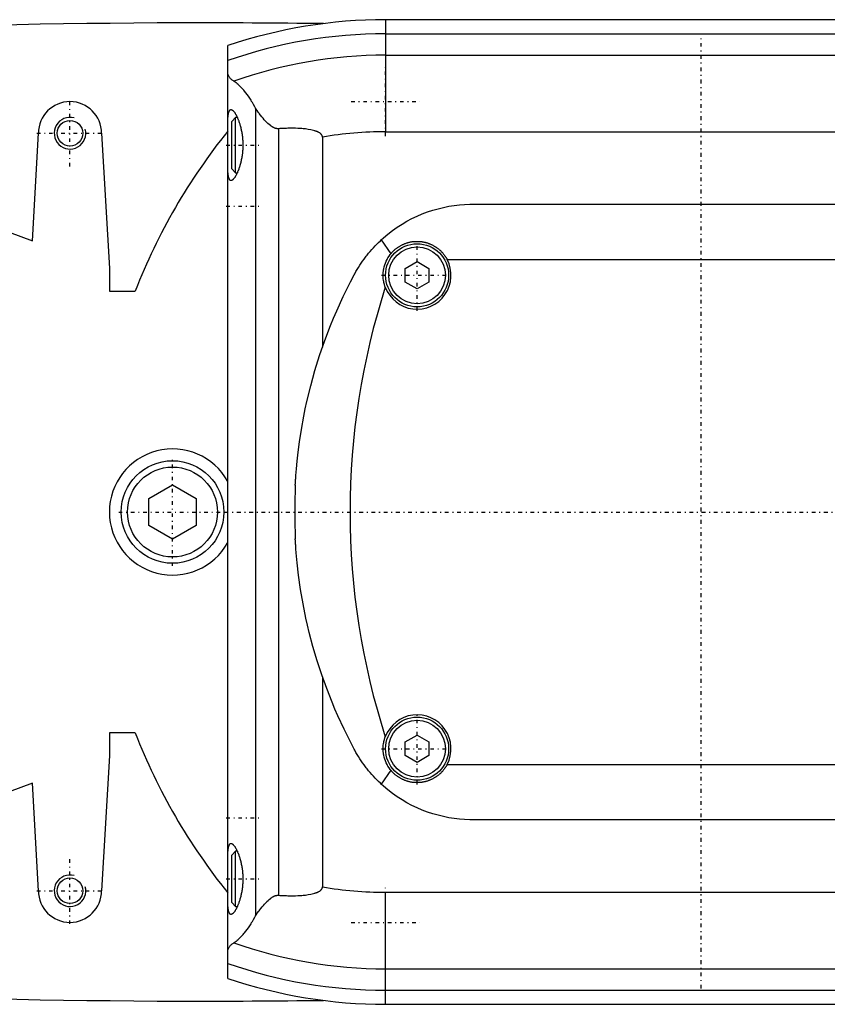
# Model space of a CAD drawing. Extents: x -702 to 139, y -105 to 105.
# Tile 2 of 7: x -486 to -384, y -62 to 62. Entities that reach past the tile are written whole.
import ezdxf

# ---------------------------------------------------------------- set-up
doc = ezdxf.new("R2010")
doc.units = 0
doc.linetypes.add('CENTER', pattern=[1.5, 0.45, -0.5, 0.05, -0.5])
for name, color, linetype in [('AM_0', 7, 'CONTINUOUS'), ('AM_10', 7, 'CONTINUOUS'), ('AM_7', 7, 'CENTER')]:
    doc.layers.add(name, color=color, linetype=linetype)

msp = doc.modelspace()

# ---------------------------------------------------------------- linework, layer by layer
at = {"layer": 'AM_0', "color": 7, "linetype": 'CONTINUOUS'}
for p, q in [((-440, 62.39), (-440, 48.19)), ((50, 62.39), (-440, 62.39)), ((-440, 60.6), (50, 60.6)), ((-460, -59.1), (-460, 59.1)), ((-440, 57.89), (50, 57.89)), ((-456.48, 51.17), (-456.48, -51.17)), ((-459, 50), (-459.5, 49.5)), ((-458.79, 50), (-459, 50)), ((-459, 43), (-459, 50)), ((-459.5, 43.5), (-459.5, 49.5)), ((-484.75, 34.38), (-484, 48)), ((-476, 48), (-475, 30.84)), ((-460.01, 48.25), (-460, 48.25)), ((-453.58, 48.57), (-453.58, -48.57)), ((-448, 47.52), (-448, 20.89)), ((-440, 48.19), (50, 48.19)), ((-459.5, 43.5), (-459, 43)), ((-459, 43), (-458.79, 43)), ((-429, 39), (-351, 39)), ((-495.5, 38.29), (-484.75, 34.38)), ((-440.54, 34.48), (-439.33, 32.73)), ((-437.5, 30.87), (-436, 31.73)), ((-436, 31.73), (-434.5, 30.87)), ((-432.19, 32), (-347.81, 32)), ((-475, 30.84), (-475, 28)), ((-437.5, 29.13), (-437.5, 30.87)), ((-434.5, 30.87), (-434.5, 29.13)), ((-436, 28.27), (-437.5, 29.13)), ((-434.5, 29.13), (-436, 28.27)), ((-475, 28), (-471.73, 28)), ((-470, 1.73), (-467, 3.46)), ((-467, 3.46), (-464, 1.73)), ((-470, -1.73), (-470, 1.73)), ((-464, 1.73), (-464, -1.73)), ((-467, -3.46), (-470, -1.73)), ((-464, -1.73), (-467, -3.46)), ((-448, -20.89), (-448, -47.52)), ((-471.73, -28), (-475, -28)), ((-475, -28), (-475, -30.84)), ((-437.5, -29.13), (-436, -28.27)), ((-436, -28.27), (-434.5, -29.13)), ((-437.5, -30.87), (-437.5, -29.13)), ((-434.5, -29.13), (-434.5, -30.87)), ((-475, -30.84), (-476, -48)), ((-436, -31.73), (-437.5, -30.87)), ((-434.5, -30.87), (-436, -31.73)), ((-432.19, -32), (-347.81, -32)), ((-439.33, -32.73), (-440.54, -34.48)), ((-484.75, -34.38), (-495.5, -38.29)), ((-484, -48), (-484.75, -34.38)), ((-351, -39), (-429, -39)), ((-459, -43), (-459.5, -43.5)), ((-459.5, -49.5), (-459.5, -43.5)), ((-458.79, -43), (-459, -43)), ((-459, -50), (-459, -43)), ((-460, -48.25), (-460.01, -48.25)), ((-440, -62.39), (-440, -48.19)), ((-440, -48.19), (50, -48.19)), ((-459.5, -49.5), (-459, -50)), ((-459, -50), (-458.79, -50)), ((-440, -57.89), (50, -57.89)), ((-440, -60.6), (50, -60.6)), ((-440, -62.39), (50, -62.39))]:
    msp.add_line(p, q, dxfattribs=at)
for points in [[(-459.24, 54.6, 0), (-459.28, 54.63, 0), (-459.37, 54.68, 0), (-459.44, 54.73, 0), (-459.48, 54.76, 0), (-459.51, 54.79, 0), (-459.58, 54.85, 0), (-459.64, 54.91, 0), (-459.7, 54.97, 0), (-459.75, 55.03, 0), (-459.79, 55.1, 0), (-459.82, 55.13, 0), (-459.84, 55.16, 0), (-459.87, 55.23, 0), (-459.9, 55.3, 0), (-459.93, 55.37, 0), (-459.95, 55.44, 0), (-459.97, 55.51, 0), (-459.98, 55.55, 0), (-459.99, 55.58, 0), (-459.99, 55.66, 0), (-460, 55.74, 0), (-460, 55.78, 0)], [(-456.48, 51.17, 0), (-456.55, 51.33, 0), (-456.72, 51.62, 0), (-456.88, 51.91, 0), (-456.97, 52.04, 0), (-457.05, 52.18, 0), (-457.22, 52.44, 0), (-457.39, 52.68, 0), (-457.56, 52.91, 0), (-457.72, 53.13, 0), (-457.89, 53.34, 0), (-457.97, 53.44, 0), (-458.05, 53.53, 0), (-458.21, 53.71, 0), (-458.37, 53.87, 0), (-458.52, 54.02, 0), (-458.66, 54.16, 0), (-458.8, 54.28, 0), (-458.87, 54.34, 0), (-458.94, 54.39, 0), (-459.06, 54.49, 0), (-459.18, 54.57, 0), (-459.24, 54.6, 0)], [(-453.58, 48.57, 0), (-453.6, 48.57, 0), (-453.63, 48.57, 0), (-453.67, 48.57, 0), (-453.68, 48.57, 0), (-453.7, 48.57, 0), (-453.73, 48.57, 0), (-453.76, 48.57, 0), (-453.8, 48.58, 0), (-453.83, 48.58, 0), (-453.86, 48.59, 0), (-453.88, 48.59, 0), (-453.9, 48.6, 0), (-453.93, 48.61, 0), (-453.96, 48.62, 0), (-453.99, 48.63, 0), (-454.02, 48.64, 0), (-454.06, 48.65, 0), (-454.07, 48.66, 0), (-454.09, 48.66, 0), (-454.12, 48.68, 0), (-454.15, 48.69, 0), (-454.16, 48.7, 0), (-454.18, 48.71, 0), (-454.21, 48.72, 0), (-454.24, 48.74, 0), (-454.25, 48.74, 0), (-454.27, 48.75, 0), (-454.3, 48.77, 0), (-454.32, 48.79, 0), (-454.35, 48.8, 0), (-454.38, 48.82, 0), (-454.41, 48.84, 0), (-454.42, 48.85, 0), (-454.44, 48.86, 0), (-454.47, 48.88, 0), (-454.49, 48.9, 0), (-454.59, 48.97, 0), (-454.74, 49.1, 0), (-454.9, 49.23, 0), (-455.05, 49.38, 0), (-455.13, 49.46, 0), (-455.21, 49.54, 0), (-455.37, 49.71, 0), (-455.53, 49.9, 0), (-455.69, 50.09, 0), (-455.84, 50.28, 0), (-456, 50.48, 0), (-456.07, 50.58, 0), (-456.14, 50.68, 0), (-456.28, 50.88, 0), (-456.41, 51.07, 0), (-456.48, 51.17, 0)], [(-460, 48.5, 0), (-460, 48.62, 0), (-460, 48.87, 0), (-460, 49.1, 0), (-460, 49.22, 0), (-459.99, 49.33, 0), (-459.99, 49.53, 0), (-459.98, 49.73, 0), (-459.97, 49.91, 0), (-459.96, 50.08, 0), (-459.94, 50.25, 0), (-459.93, 50.32, 0), (-459.92, 50.4, 0), (-459.9, 50.53, 0), (-459.87, 50.65, 0), (-459.84, 50.75, 0), (-459.8, 50.83, 0), (-459.76, 50.9, 0), (-459.74, 50.93, 0), (-459.72, 50.95, 0), (-459.67, 50.98, 0), (-459.62, 51, 0), (-459.59, 51, 0)], [(-459.59, 51, 0), (-459.58, 51, 0), (-459.55, 51, 0), (-459.52, 50.99, 0), (-459.51, 50.98, 0), (-459.49, 50.98, 0), (-459.46, 50.96, 0), (-459.43, 50.94, 0), (-459.4, 50.92, 0), (-459.37, 50.9, 0), (-459.33, 50.87, 0), (-459.32, 50.85, 0), (-459.3, 50.83, 0), (-459.26, 50.8, 0), (-459.23, 50.75, 0), (-459.19, 50.71, 0), (-459.16, 50.66, 0), (-459.12, 50.61, 0), (-459.1, 50.58, 0), (-459.08, 50.55, 0), (-459.05, 50.49, 0), (-459.01, 50.43, 0), (-458.99, 50.4, 0), (-458.97, 50.37, 0), (-458.93, 50.3, 0), (-458.9, 50.23, 0), (-458.88, 50.19, 0), (-458.86, 50.15, 0), (-458.82, 50.08, 0), (-458.78, 50, 0), (-458.75, 49.91, 0), (-458.71, 49.83, 0), (-458.68, 49.74, 0), (-458.66, 49.7, 0), (-458.64, 49.66, 0), (-458.61, 49.57, 0), (-458.58, 49.47, 0), (-458.54, 49.38, 0), (-458.51, 49.27, 0), (-458.48, 49.17, 0), (-458.46, 49.12, 0), (-458.45, 49.07, 0), (-458.42, 48.96, 0), (-458.39, 48.84, 0), (-458.36, 48.73, 0), (-458.33, 48.61, 0), (-458.3, 48.49, 0), (-458.29, 48.43, 0), (-458.28, 48.37, 0), (-458.25, 48.25, 0), (-458.23, 48.13, 0), (-458.21, 48, 0), (-458.19, 47.87, 0), (-458.17, 47.74, 0), (-458.16, 47.68, 0), (-458.15, 47.61, 0), (-458.14, 47.48, 0), (-458.13, 47.35, 0), (-458.12, 47.22, 0), (-458.11, 47.09, 0), (-458.1, 46.96, 0), (-458.1, 46.89, 0), (-458.09, 46.83, 0), (-458.09, 46.69, 0), (-458.09, 46.56, 0), (-458.09, 46.5, 0), (-458.09, 46.44, 0), (-458.09, 46.31, 0), (-458.09, 46.17, 0), (-458.1, 46.11, 0), (-458.1, 46.04, 0), (-458.11, 45.91, 0), (-458.12, 45.78, 0), (-458.13, 45.65, 0), (-458.14, 45.52, 0), (-458.15, 45.39, 0), (-458.16, 45.32, 0), (-458.17, 45.26, 0), (-458.19, 45.13, 0), (-458.21, 45, 0), (-458.23, 44.87, 0), (-458.25, 44.75, 0), (-458.28, 44.63, 0), (-458.29, 44.57, 0), (-458.3, 44.51, 0), (-458.33, 44.39, 0), (-458.36, 44.27, 0), (-458.39, 44.16, 0), (-458.42, 44.04, 0), (-458.45, 43.93, 0), (-458.46, 43.88, 0), (-458.48, 43.83, 0), (-458.51, 43.73, 0), (-458.54, 43.62, 0), (-458.58, 43.53, 0), (-458.61, 43.43, 0), (-458.64, 43.34, 0), (-458.66, 43.3, 0), (-458.68, 43.26, 0), (-458.71, 43.17, 0), (-458.75, 43.09, 0), (-458.78, 43, 0), (-458.82, 42.92, 0), (-458.86, 42.85, 0), (-458.88, 42.81, 0), (-458.9, 42.77, 0), (-458.93, 42.7, 0), (-458.97, 42.63, 0), (-458.99, 42.6, 0), (-459.01, 42.57, 0), (-459.05, 42.51, 0), (-459.08, 42.45, 0), (-459.1, 42.42, 0), (-459.12, 42.39, 0), (-459.16, 42.34, 0), (-459.19, 42.29, 0), (-459.23, 42.25, 0), (-459.26, 42.2, 0), (-459.3, 42.17, 0), (-459.32, 42.15, 0), (-459.33, 42.13, 0), (-459.37, 42.1, 0), (-459.4, 42.08, 0), (-459.43, 42.06, 0), (-459.46, 42.04, 0), (-459.49, 42.02, 0), (-459.51, 42.02, 0), (-459.52, 42.01, 0), (-459.55, 42, 0), (-459.58, 42, 0), (-459.59, 42, 0)], [(-448, 47.52, 0), (-448, 47.53, 0), (-448, 47.54, 0), (-448, 47.55, 0), (-448, 47.55, 0), (-448, 47.56, 0), (-448, 47.57, 0), (-448, 47.57, 0), (-448, 47.58, 0), (-448.01, 47.59, 0), (-448.01, 47.6, 0), (-448.01, 47.61, 0), (-448.01, 47.61, 0), (-448.01, 47.62, 0), (-448.01, 47.63, 0), (-448.02, 47.64, 0), (-448.02, 47.65, 0), (-448.02, 47.66, 0), (-448.02, 47.66, 0), (-448.02, 47.67, 0), (-448.03, 47.67, 0), (-448.03, 47.68, 0), (-448.03, 47.69, 0), (-448.03, 47.69, 0), (-448.04, 47.7, 0), (-448.04, 47.71, 0), (-448.04, 47.71, 0), (-448.04, 47.72, 0), (-448.05, 47.73, 0), (-448.05, 47.73, 0), (-448.06, 47.74, 0), (-448.06, 47.75, 0), (-448.07, 47.76, 0), (-448.07, 47.76, 0), (-448.07, 47.77, 0), (-448.07, 47.78, 0), (-448.08, 47.78, 0), (-448.08, 47.79, 0), (-448.09, 47.8, 0), (-448.09, 47.81, 0), (-448.1, 47.81, 0), (-448.1, 47.81, 0), (-448.11, 47.82, 0), (-448.11, 47.83, 0), (-448.12, 47.83, 0), (-448.12, 47.84, 0), (-448.13, 47.85, 0), (-448.13, 47.85, 0), (-448.13, 47.86, 0), (-448.14, 47.86, 0), (-448.15, 47.87, 0), (-448.17, 47.89, 0), (-448.21, 47.93, 0), (-448.23, 47.95, 0), (-448.25, 47.97, 0), (-448.3, 48, 0), (-448.34, 48.03, 0), (-448.39, 48.06, 0), (-448.44, 48.09, 0), (-448.49, 48.11, 0), (-448.51, 48.13, 0), (-448.54, 48.14, 0), (-448.59, 48.16, 0), (-448.64, 48.19, 0), (-448.67, 48.2, 0), (-448.69, 48.21, 0), (-448.75, 48.23, 0), (-448.8, 48.25, 0), (-448.82, 48.26, 0), (-448.85, 48.27, 0), (-448.9, 48.28, 0), (-448.95, 48.3, 0), (-449.13, 48.35, 0), (-449.46, 48.43, 0), (-449.8, 48.49, 0), (-450.14, 48.54, 0), (-450.46, 48.57, 0), (-450.62, 48.58, 0), (-450.78, 48.6, 0), (-451.1, 48.62, 0), (-451.42, 48.63, 0), (-451.74, 48.63, 0), (-452.07, 48.63, 0), (-452.4, 48.63, 0), (-452.57, 48.62, 0), (-452.74, 48.62, 0), (-453.07, 48.6, 0), (-453.41, 48.58, 0), (-453.58, 48.57, 0)], [(-459.59, 42, 0), (-459.62, 42, 0), (-459.67, 42.02, 0), (-459.72, 42.05, 0), (-459.74, 42.07, 0), (-459.76, 42.1, 0), (-459.8, 42.17, 0), (-459.84, 42.25, 0), (-459.87, 42.35, 0), (-459.9, 42.47, 0), (-459.92, 42.6, 0), (-459.93, 42.68, 0), (-459.94, 42.75, 0), (-459.96, 42.92, 0), (-459.97, 43.09, 0), (-459.98, 43.27, 0), (-459.99, 43.47, 0), (-459.99, 43.67, 0), (-460, 43.78, 0), (-460, 43.9, 0), (-460, 44.13, 0), (-460, 44.38, 0), (-460, 44.5, 0)], [(-440.54, 34.48, 0), (-440.25, 34.74, 0), (-439.69, 35.22, 0), (-439.11, 35.66, 0), (-438.82, 35.88, 0), (-438.52, 36.08, 0), (-437.91, 36.48, 0), (-437.29, 36.84, 0), (-436.65, 37.18, 0), (-436, 37.49, 0), (-435.35, 37.77, 0), (-435.01, 37.9, 0), (-434.68, 38.02, 0), (-434.01, 38.25, 0), (-433.33, 38.44, 0), (-432.66, 38.6, 0), (-431.98, 38.74, 0), (-431.31, 38.84, 0), (-430.97, 38.89, 0), (-430.64, 38.92, 0), (-429.97, 38.97, 0), (-429.32, 39, 0), (-429, 39, 0)], [(-443.98, 30.04, 0), (-443.9, 30.18, 0), (-443.75, 30.46, 0), (-443.59, 30.73, 0), (-443.51, 30.86, 0), (-443.43, 31, 0), (-443.26, 31.26, 0), (-443.08, 31.52, 0), (-442.91, 31.78, 0), (-442.72, 32.03, 0), (-442.54, 32.29, 0), (-442.44, 32.41, 0), (-442.34, 32.53, 0), (-442.15, 32.78, 0), (-441.95, 33.02, 0), (-441.74, 33.25, 0), (-441.53, 33.49, 0), (-441.32, 33.71, 0), (-441.21, 33.83, 0), (-441.1, 33.94, 0), (-440.88, 34.16, 0), (-440.65, 34.38, 0), (-440.54, 34.48, 0)], [(-439.33, 32.73, 0), (-439.3, 32.75, 0), (-439.25, 32.81, 0), (-439.2, 32.87, 0), (-439.17, 32.9, 0), (-439.15, 32.93, 0), (-439.1, 32.98, 0), (-439.04, 33.04, 0), (-438.99, 33.09, 0), (-438.93, 33.14, 0), (-438.88, 33.2, 0), (-438.85, 33.22, 0), (-438.82, 33.25, 0), (-438.76, 33.3, 0), (-438.7, 33.35, 0), (-438.64, 33.39, 0), (-438.58, 33.44, 0), (-438.51, 33.49, 0), (-438.48, 33.51, 0), (-438.45, 33.53, 0), (-438.39, 33.58, 0), (-438.32, 33.62, 0), (-438.29, 33.64, 0), (-438.25, 33.66, 0), (-438.18, 33.7, 0), (-438.12, 33.74, 0), (-438.08, 33.76, 0), (-438.05, 33.78, 0), (-437.97, 33.82, 0), (-437.9, 33.86, 0), (-437.83, 33.89, 0), (-437.76, 33.92, 0), (-437.69, 33.96, 0), (-437.65, 33.97, 0), (-437.61, 33.99, 0), (-437.54, 34.02, 0), (-437.46, 34.04, 0), (-437.39, 34.07, 0), (-437.31, 34.1, 0), (-437.24, 34.12, 0), (-437.2, 34.13, 0), (-437.16, 34.14, 0), (-437.08, 34.16, 0), (-437, 34.18, 0), (-436.93, 34.2, 0), (-436.85, 34.22, 0), (-436.77, 34.23, 0), (-436.73, 34.24, 0), (-436.69, 34.24, 0), (-436.62, 34.26, 0), (-436.54, 34.27, 0), (-436.46, 34.28, 0), (-436.38, 34.28, 0), (-436.31, 34.29, 0), (-436.27, 34.29, 0), (-436.23, 34.29, 0), (-436.15, 34.3, 0), (-436.08, 34.3, 0), (-436, 34.3, 0), (-435.92, 34.3, 0), (-435.85, 34.3, 0), (-435.81, 34.3, 0), (-435.77, 34.29, 0), (-435.69, 34.29, 0), (-435.62, 34.28, 0), (-435.58, 34.28, 0), (-435.54, 34.28, 0), (-435.46, 34.27, 0), (-435.38, 34.26, 0), (-435.34, 34.25, 0), (-435.3, 34.24, 0), (-435.23, 34.23, 0), (-435.15, 34.21, 0), (-435.07, 34.2, 0), (-434.99, 34.18, 0), (-434.92, 34.16, 0), (-434.88, 34.15, 0), (-434.84, 34.14, 0), (-434.76, 34.12, 0), (-434.69, 34.09, 0), (-434.61, 34.07, 0), (-434.54, 34.04, 0), (-434.46, 34.02, 0), (-434.42, 34, 0), (-434.39, 33.99, 0), (-434.31, 33.96, 0), (-434.24, 33.92, 0), (-434.17, 33.89, 0), (-434.1, 33.86, 0), (-434.02, 33.82, 0), (-433.99, 33.8, 0), (-433.95, 33.78, 0), (-433.88, 33.74, 0), (-433.82, 33.7, 0), (-433.75, 33.66, 0), (-433.68, 33.62, 0), (-433.61, 33.58, 0), (-433.58, 33.56, 0), (-433.55, 33.53, 0), (-433.48, 33.49, 0), (-433.42, 33.44, 0), (-433.36, 33.39, 0), (-433.3, 33.34, 0), (-433.24, 33.3, 0), (-433.21, 33.27, 0), (-433.18, 33.25, 0), (-433.12, 33.19, 0), (-433.06, 33.14, 0), (-433.04, 33.12, 0), (-433.01, 33.09, 0), (-432.96, 33.04, 0), (-432.9, 32.98, 0), (-432.88, 32.96, 0), (-432.85, 32.93, 0), (-432.8, 32.87, 0), (-432.75, 32.81, 0), (-432.7, 32.75, 0), (-432.65, 32.69, 0), (-432.6, 32.63, 0), (-432.58, 32.6, 0), (-432.55, 32.57, 0), (-432.51, 32.51, 0), (-432.46, 32.44, 0), (-432.42, 32.38, 0), (-432.37, 32.31, 0), (-432.33, 32.24, 0), (-432.31, 32.21, 0), (-432.29, 32.17, 0), (-432.25, 32.11, 0), (-432.21, 32.04, 0), (-432.19, 32, 0)], [(-440.03, 28.49, 0), (-440.07, 28.61, 0), (-440.14, 28.85, 0), (-440.2, 29.09, 0), (-440.23, 29.21, 0), (-440.25, 29.34, 0), (-440.28, 29.58, 0), (-440.3, 29.83, 0), (-440.3, 30.08, 0), (-440.29, 30.33, 0), (-440.26, 30.58, 0), (-440.24, 30.7, 0), (-440.22, 30.82, 0), (-440.17, 31.07, 0), (-440.1, 31.31, 0), (-440.01, 31.54, 0), (-439.92, 31.77, 0), (-439.81, 32, 0), (-439.75, 32.11, 0), (-439.69, 32.21, 0), (-439.55, 32.42, 0), (-439.4, 32.63, 0), (-439.33, 32.73, 0)], [(-451.44, 3.41, 0), (-451.44, 3.41, 0), (-451.44, 3.41, 0), (-451.44, 3.41, 0), (-451.44, 3.41, 0), (-451.44, 3.41, 0), (-451.44, 3.41, 0), (-451.44, 3.41, 0), (-451.44, 3.41, 0), (-451.44, 3.41, 0), (-451.44, 3.42, 0), (-451.44, 3.42, 0), (-451.44, 3.42, 0), (-451.44, 3.42, 0), (-451.44, 3.42, 0), (-451.44, 3.42, 0), (-451.44, 3.42, 0), (-451.44, 3.42, 0), (-451.44, 3.42, 0), (-451.44, 3.42, 0), (-451.44, 3.42, 0), (-451.44, 3.42, 0), (-451.44, 3.42, 0), (-451.44, 3.42, 0), (-451.44, 3.42, 0), (-451.44, 3.42, 0), (-451.44, 3.42, 0), (-451.44, 3.42, 0), (-451.44, 3.42, 0), (-451.44, 3.42, 0), (-451.44, 3.42, 0), (-451.44, 3.42, 0), (-451.44, 3.42, 0), (-451.44, 3.42, 0), (-451.44, 3.42, 0), (-451.44, 3.43, 0), (-451.44, 3.43, 0), (-451.44, 3.43, 0), (-451.44, 3.43, 0), (-451.44, 3.44, 0), (-451.44, 3.45, 0), (-451.44, 3.45, 0), (-451.44, 3.46, 0), (-451.44, 3.46, 0), (-451.44, 3.47, 0), (-451.44, 3.48, 0), (-451.44, 3.49, 0), (-451.44, 3.5, 0), (-451.44, 3.5, 0), (-451.44, 3.51, 0), (-451.44, 3.52, 0), (-451.44, 3.53, 0), (-451.44, 3.53, 0), (-451.43, 3.54, 0), (-451.43, 3.55, 0), (-451.43, 3.56, 0), (-451.43, 3.56, 0), (-451.43, 3.57, 0), (-451.43, 3.58, 0), (-451.43, 3.59, 0), (-451.43, 3.63, 0), (-451.43, 3.7, 0), (-451.42, 3.77, 0), (-451.42, 3.85, 0), (-451.41, 3.94, 0), (-451.41, 3.98, 0), (-451.41, 4.03, 0), (-451.4, 4.12, 0), (-451.39, 4.23, 0), (-451.36, 4.63, 0), (-451.33, 5.03, 0), (-451.3, 5.47, 0), (-451.21, 6.44, 0), (-451.08, 7.57, 0), (-450.9, 8.91, 0), (-450.67, 10.45, 0), (-450.36, 12.16, 0), (-450.17, 13.07, 0), (-449.97, 14.02, 0), (-449.49, 15.98, 0), (-448.95, 17.92, 0), (-448.35, 19.84, 0), (-447.69, 21.74, 0), (-446.97, 23.63, 0), (-446.59, 24.56, 0), (-446.19, 25.49, 0), (-445.35, 27.33, 0), (-444.45, 29.15, 0), (-443.98, 30.04, 0)], [(-443.98, -30.04, 0), (-444.41, -29.21, 0), (-445.25, -27.54, 0), (-446.04, -25.84, 0), (-446.41, -24.98, 0), (-446.78, -24.12, 0), (-447.46, -22.38, 0), (-448.09, -20.62, 0), (-448.67, -18.85, 0), (-449.2, -17.06, 0), (-449.67, -15.26, 0), (-449.89, -14.36, 0), (-450.09, -13.45, 0), (-450.46, -11.63, 0), (-450.77, -9.81, 0), (-451.03, -8.01, 0), (-451.21, -6.45, 0), (-451.32, -5.17, 0), (-451.36, -4.67, 0), (-451.37, -4.59, 0), (-451.38, -4.45, 0), (-451.39, -4.32, 0), (-451.39, -4.26, 0), (-451.39, -4.2, 0), (-451.4, -4.09, 0), (-451.41, -3.99, 0), (-451.41, -3.9, 0), (-451.42, -3.82, 0), (-451.42, -3.75, 0), (-451.42, -3.72, 0), (-451.43, -3.68, 0), (-451.43, -3.63, 0), (-451.43, -3.58, 0), (-451.43, -3.55, 0), (-451.43, -3.54, 0), (-451.43, -3.54, 0), (-451.44, -3.53, 0), (-451.44, -3.53, 0), (-451.44, -3.52, 0), (-451.44, -3.52, 0), (-451.44, -3.51, 0), (-451.44, -3.51, 0), (-451.44, -3.5, 0), (-451.44, -3.5, 0), (-451.44, -3.49, 0), (-451.44, -3.49, 0), (-451.44, -3.48, 0), (-451.44, -3.48, 0), (-451.44, -3.47, 0), (-451.44, -3.47, 0), (-451.44, -3.47, 0), (-451.44, -3.47, 0), (-451.44, -3.46, 0), (-451.44, -3.46, 0), (-451.44, -3.45, 0), (-451.44, -3.45, 0), (-451.44, -3.45, 0), (-451.44, -3.45, 0), (-451.44, -3.44, 0), (-451.44, -3.44, 0), (-451.44, -3.44, 0), (-451.44, -3.44, 0), (-451.44, -3.43, 0), (-451.44, -3.43, 0), (-451.44, -3.43, 0), (-451.44, -3.43, 0), (-451.44, -3.42, 0), (-451.44, -3.42, 0), (-451.44, -3.42, 0), (-451.44, -3.42, 0), (-451.44, -3.42, 0), (-451.44, -3.42, 0), (-451.44, -3.42, 0), (-451.44, -3.42, 0), (-451.44, -3.41, 0), (-451.44, -3.41, 0), (-451.44, -3.41, 0)], [(-439.33, -32.73, 0), (-439.4, -32.63, 0), (-439.55, -32.43, 0), (-439.69, -32.21, 0), (-439.75, -32.11, 0), (-439.81, -32, 0), (-439.92, -31.77, 0), (-440.01, -31.54, 0), (-440.1, -31.31, 0), (-440.17, -31.07, 0), (-440.22, -30.82, 0), (-440.24, -30.7, 0), (-440.26, -30.58, 0), (-440.29, -30.33, 0), (-440.3, -30.08, 0), (-440.3, -29.83, 0), (-440.28, -29.58, 0), (-440.25, -29.34, 0), (-440.23, -29.21, 0), (-440.2, -29.09, 0), (-440.14, -28.85, 0), (-440.07, -28.61, 0), (-440.03, -28.49, 0)], [(-440.54, -34.48, 0), (-440.65, -34.38, 0), (-440.88, -34.16, 0), (-441.1, -33.94, 0), (-441.21, -33.83, 0), (-441.32, -33.71, 0), (-441.53, -33.49, 0), (-441.74, -33.25, 0), (-441.95, -33.02, 0), (-442.15, -32.78, 0), (-442.34, -32.53, 0), (-442.44, -32.41, 0), (-442.53, -32.29, 0), (-442.72, -32.04, 0), (-442.9, -31.78, 0), (-443.08, -31.52, 0), (-443.26, -31.26, 0), (-443.42, -31, 0), (-443.51, -30.86, 0), (-443.59, -30.73, 0), (-443.75, -30.46, 0), (-443.9, -30.18, 0), (-443.98, -30.04, 0)], [(-432.19, -32, 0), (-432.21, -32.04, 0), (-432.25, -32.11, 0), (-432.29, -32.17, 0), (-432.31, -32.21, 0), (-432.33, -32.24, 0), (-432.37, -32.31, 0), (-432.42, -32.38, 0), (-432.46, -32.44, 0), (-432.51, -32.51, 0), (-432.55, -32.57, 0), (-432.58, -32.6, 0), (-432.6, -32.63, 0), (-432.65, -32.69, 0), (-432.7, -32.75, 0), (-432.75, -32.81, 0), (-432.8, -32.87, 0), (-432.85, -32.93, 0), (-432.88, -32.96, 0), (-432.9, -32.98, 0), (-432.96, -33.04, 0), (-433.01, -33.09, 0), (-433.04, -33.12, 0), (-433.06, -33.14, 0), (-433.12, -33.19, 0), (-433.18, -33.25, 0), (-433.21, -33.27, 0), (-433.24, -33.3, 0), (-433.3, -33.34, 0), (-433.36, -33.39, 0), (-433.42, -33.44, 0), (-433.48, -33.49, 0), (-433.55, -33.53, 0), (-433.58, -33.56, 0), (-433.61, -33.58, 0), (-433.68, -33.62, 0), (-433.75, -33.66, 0), (-433.82, -33.7, 0), (-433.88, -33.74, 0), (-433.95, -33.78, 0), (-433.99, -33.8, 0), (-434.02, -33.82, 0), (-434.1, -33.86, 0), (-434.17, -33.89, 0), (-434.24, -33.92, 0), (-434.31, -33.96, 0), (-434.39, -33.99, 0), (-434.42, -34, 0), (-434.46, -34.02, 0), (-434.54, -34.04, 0), (-434.61, -34.07, 0), (-434.69, -34.09, 0), (-434.76, -34.12, 0), (-434.84, -34.14, 0), (-434.88, -34.15, 0), (-434.92, -34.16, 0), (-434.99, -34.18, 0), (-435.07, -34.2, 0), (-435.15, -34.21, 0), (-435.23, -34.23, 0), (-435.3, -34.24, 0), (-435.34, -34.25, 0), (-435.38, -34.26, 0), (-435.46, -34.27, 0), (-435.54, -34.28, 0), (-435.58, -34.28, 0), (-435.62, -34.28, 0), (-435.69, -34.29, 0), (-435.77, -34.29, 0), (-435.81, -34.3, 0), (-435.85, -34.3, 0), (-435.92, -34.3, 0), (-436, -34.3, 0), (-436.08, -34.3, 0), (-436.15, -34.3, 0), (-436.23, -34.29, 0), (-436.27, -34.29, 0), (-436.31, -34.29, 0), (-436.38, -34.28, 0), (-436.46, -34.28, 0), (-436.54, -34.27, 0), (-436.62, -34.26, 0), (-436.69, -34.24, 0), (-436.73, -34.24, 0), (-436.77, -34.23, 0), (-436.85, -34.22, 0), (-436.93, -34.2, 0), (-437, -34.18, 0), (-437.08, -34.16, 0), (-437.16, -34.14, 0), (-437.2, -34.13, 0), (-437.24, -34.12, 0), (-437.31, -34.1, 0), (-437.39, -34.07, 0), (-437.46, -34.04, 0), (-437.54, -34.02, 0), (-437.61, -33.99, 0), (-437.65, -33.97, 0), (-437.69, -33.96, 0), (-437.76, -33.92, 0), (-437.83, -33.89, 0), (-437.9, -33.86, 0), (-437.97, -33.82, 0), (-438.05, -33.78, 0), (-438.08, -33.76, 0), (-438.12, -33.74, 0), (-438.18, -33.7, 0), (-438.25, -33.66, 0), (-438.29, -33.64, 0), (-438.32, -33.62, 0), (-438.39, -33.58, 0), (-438.45, -33.53, 0), (-438.48, -33.51, 0), (-438.51, -33.49, 0), (-438.58, -33.44, 0), (-438.64, -33.39, 0), (-438.7, -33.35, 0), (-438.76, -33.3, 0), (-438.82, -33.25, 0), (-438.85, -33.22, 0), (-438.88, -33.2, 0), (-438.93, -33.14, 0), (-438.99, -33.09, 0), (-439.04, -33.04, 0), (-439.1, -32.98, 0), (-439.15, -32.93, 0), (-439.17, -32.9, 0), (-439.2, -32.87, 0), (-439.25, -32.81, 0), (-439.3, -32.75, 0), (-439.33, -32.73, 0)], [(-429, -39, 0), (-429.32, -39, 0), (-429.97, -38.97, 0), (-430.64, -38.92, 0), (-430.97, -38.89, 0), (-431.31, -38.84, 0), (-431.98, -38.74, 0), (-432.66, -38.6, 0), (-433.33, -38.44, 0), (-434.01, -38.25, 0), (-434.68, -38.02, 0), (-435.01, -37.9, 0), (-435.35, -37.77, 0), (-436, -37.49, 0), (-436.65, -37.18, 0), (-437.29, -36.84, 0), (-437.91, -36.48, 0), (-438.52, -36.08, 0), (-438.82, -35.88, 0), (-439.11, -35.66, 0), (-439.69, -35.22, 0), (-440.25, -34.74, 0), (-440.54, -34.48, 0)], [(-460, -44.5, 0), (-460, -44.38, 0), (-460, -44.13, 0), (-460, -43.9, 0), (-460, -43.78, 0), (-459.99, -43.67, 0), (-459.99, -43.47, 0), (-459.98, -43.27, 0), (-459.97, -43.09, 0), (-459.96, -42.92, 0), (-459.94, -42.75, 0), (-459.93, -42.68, 0), (-459.92, -42.6, 0), (-459.9, -42.47, 0), (-459.87, -42.35, 0), (-459.84, -42.25, 0), (-459.8, -42.17, 0), (-459.76, -42.1, 0), (-459.74, -42.07, 0), (-459.72, -42.05, 0), (-459.67, -42.02, 0), (-459.62, -42, 0), (-459.59, -42, 0)], [(-459.59, -42, 0), (-459.58, -42, 0), (-459.55, -42, 0), (-459.52, -42.01, 0), (-459.51, -42.02, 0), (-459.49, -42.02, 0), (-459.46, -42.04, 0), (-459.43, -42.06, 0), (-459.4, -42.08, 0), (-459.37, -42.1, 0), (-459.33, -42.13, 0), (-459.32, -42.15, 0), (-459.3, -42.17, 0), (-459.26, -42.2, 0), (-459.23, -42.25, 0), (-459.19, -42.29, 0), (-459.16, -42.34, 0), (-459.12, -42.39, 0), (-459.1, -42.42, 0), (-459.08, -42.45, 0), (-459.05, -42.51, 0), (-459.01, -42.57, 0), (-458.99, -42.6, 0), (-458.97, -42.63, 0), (-458.93, -42.7, 0), (-458.9, -42.77, 0), (-458.88, -42.81, 0), (-458.86, -42.85, 0), (-458.82, -42.92, 0), (-458.78, -43, 0), (-458.75, -43.09, 0), (-458.71, -43.17, 0), (-458.68, -43.26, 0), (-458.66, -43.3, 0), (-458.64, -43.34, 0), (-458.61, -43.43, 0), (-458.58, -43.53, 0), (-458.54, -43.62, 0), (-458.51, -43.73, 0), (-458.48, -43.83, 0), (-458.46, -43.88, 0), (-458.45, -43.93, 0), (-458.42, -44.04, 0), (-458.39, -44.16, 0), (-458.36, -44.27, 0), (-458.33, -44.39, 0), (-458.3, -44.51, 0), (-458.29, -44.57, 0), (-458.28, -44.63, 0), (-458.25, -44.75, 0), (-458.23, -44.87, 0), (-458.21, -45, 0), (-458.19, -45.13, 0), (-458.17, -45.26, 0), (-458.16, -45.32, 0), (-458.15, -45.39, 0), (-458.14, -45.52, 0), (-458.13, -45.65, 0), (-458.12, -45.78, 0), (-458.11, -45.91, 0), (-458.1, -46.04, 0), (-458.1, -46.11, 0), (-458.09, -46.17, 0), (-458.09, -46.31, 0), (-458.09, -46.44, 0), (-458.09, -46.5, 0), (-458.09, -46.56, 0), (-458.09, -46.69, 0), (-458.09, -46.83, 0), (-458.1, -46.89, 0), (-458.1, -46.96, 0), (-458.11, -47.09, 0), (-458.12, -47.22, 0), (-458.13, -47.35, 0), (-458.14, -47.48, 0), (-458.15, -47.61, 0), (-458.16, -47.68, 0), (-458.17, -47.74, 0), (-458.19, -47.87, 0), (-458.21, -48, 0), (-458.23, -48.12, 0), (-458.25, -48.25, 0), (-458.28, -48.37, 0), (-458.29, -48.43, 0), (-458.3, -48.49, 0), (-458.33, -48.61, 0), (-458.36, -48.73, 0), (-458.38, -48.84, 0), (-458.41, -48.95, 0), (-458.45, -49.06, 0), (-458.46, -49.12, 0), (-458.48, -49.17, 0), (-458.51, -49.27, 0), (-458.54, -49.37, 0), (-458.58, -49.47, 0), (-458.61, -49.57, 0), (-458.64, -49.66, 0), (-458.66, -49.7, 0), (-458.68, -49.74, 0), (-458.71, -49.83, 0), (-458.75, -49.91, 0), (-458.78, -49.99, 0), (-458.82, -50.07, 0), (-458.86, -50.15, 0), (-458.88, -50.19, 0), (-458.89, -50.23, 0), (-458.93, -50.3, 0), (-458.97, -50.37, 0), (-458.99, -50.4, 0), (-459.01, -50.43, 0), (-459.04, -50.49, 0), (-459.08, -50.55, 0), (-459.1, -50.58, 0), (-459.12, -50.61, 0), (-459.16, -50.66, 0), (-459.19, -50.71, 0), (-459.23, -50.75, 0), (-459.26, -50.79, 0), (-459.3, -50.83, 0), (-459.32, -50.85, 0), (-459.33, -50.87, 0), (-459.37, -50.9, 0), (-459.4, -50.92, 0), (-459.43, -50.94, 0), (-459.46, -50.96, 0), (-459.49, -50.98, 0), (-459.51, -50.98, 0), (-459.52, -50.99, 0), (-459.55, -51, 0), (-459.58, -51, 0), (-459.59, -51, 0)], [(-459.59, -51, 0), (-459.62, -51, 0), (-459.67, -50.98, 0), (-459.72, -50.95, 0), (-459.74, -50.93, 0), (-459.76, -50.9, 0), (-459.8, -50.83, 0), (-459.84, -50.75, 0), (-459.87, -50.65, 0), (-459.9, -50.53, 0), (-459.92, -50.4, 0), (-459.93, -50.32, 0), (-459.94, -50.25, 0), (-459.96, -50.08, 0), (-459.97, -49.91, 0), (-459.98, -49.73, 0), (-459.99, -49.53, 0), (-459.99, -49.33, 0), (-460, -49.22, 0), (-460, -49.1, 0), (-460, -48.87, 0), (-460, -48.62, 0), (-460, -48.5, 0)], [(-456.48, -51.17, 0), (-456.4, -51.06, 0), (-456.26, -50.84, 0), (-456.11, -50.63, 0), (-456.03, -50.53, 0), (-455.95, -50.43, 0), (-455.8, -50.23, 0), (-455.65, -50.04, 0), (-455.49, -49.85, 0), (-455.34, -49.68, 0), (-455.19, -49.52, 0), (-455.11, -49.44, 0), (-455.03, -49.36, 0), (-454.88, -49.22, 0), (-454.74, -49.09, 0), (-454.58, -48.96, 0), (-454.49, -48.89, 0), (-454.46, -48.88, 0), (-454.43, -48.86, 0), (-454.42, -48.85, 0), (-454.41, -48.84, 0), (-454.38, -48.82, 0), (-454.35, -48.8, 0), (-454.32, -48.78, 0), (-454.29, -48.77, 0), (-454.26, -48.75, 0), (-454.25, -48.74, 0), (-454.24, -48.73, 0), (-454.21, -48.72, 0), (-454.18, -48.7, 0), (-454.16, -48.7, 0), (-454.15, -48.69, 0), (-454.12, -48.68, 0), (-454.08, -48.66, 0), (-454.07, -48.66, 0), (-454.05, -48.65, 0), (-454.02, -48.64, 0), (-453.99, -48.63, 0), (-453.96, -48.62, 0), (-453.93, -48.61, 0), (-453.9, -48.6, 0), (-453.88, -48.59, 0), (-453.86, -48.59, 0), (-453.83, -48.58, 0), (-453.8, -48.58, 0), (-453.76, -48.57, 0), (-453.73, -48.57, 0), (-453.7, -48.57, 0), (-453.68, -48.57, 0), (-453.66, -48.57, 0), (-453.63, -48.57, 0), (-453.6, -48.57, 0), (-453.58, -48.57, 0)], [(-453.58, -48.57, 0), (-453.41, -48.58, 0), (-453.07, -48.6, 0), (-452.74, -48.62, 0), (-452.57, -48.62, 0), (-452.4, -48.63, 0), (-452.07, -48.63, 0), (-451.74, -48.63, 0), (-451.42, -48.63, 0), (-451.1, -48.62, 0), (-450.78, -48.6, 0), (-450.62, -48.58, 0), (-450.46, -48.57, 0), (-450.14, -48.54, 0), (-449.8, -48.49, 0), (-449.46, -48.43, 0), (-449.13, -48.35, 0), (-448.95, -48.3, 0), (-448.9, -48.28, 0), (-448.85, -48.27, 0), (-448.82, -48.26, 0), (-448.8, -48.25, 0), (-448.75, -48.23, 0), (-448.69, -48.21, 0), (-448.67, -48.2, 0), (-448.64, -48.19, 0), (-448.59, -48.16, 0), (-448.54, -48.14, 0), (-448.51, -48.13, 0), (-448.49, -48.11, 0), (-448.44, -48.09, 0), (-448.39, -48.06, 0), (-448.34, -48.03, 0), (-448.3, -48, 0), (-448.25, -47.97, 0), (-448.23, -47.95, 0), (-448.21, -47.93, 0), (-448.19, -47.91, 0), (-448.18, -47.9, 0), (-448.17, -47.9, 0), (-448.17, -47.89, 0), (-448.17, -47.89, 0), (-448.16, -47.88, 0), (-448.15, -47.88, 0), (-448.15, -47.87, 0), (-448.14, -47.86, 0), (-448.13, -47.86, 0), (-448.13, -47.85, 0), (-448.13, -47.85, 0), (-448.12, -47.84, 0), (-448.12, -47.83, 0), (-448.11, -47.83, 0), (-448.11, -47.82, 0), (-448.1, -47.81, 0), (-448.1, -47.81, 0), (-448.09, -47.81, 0), (-448.09, -47.8, 0), (-448.08, -47.79, 0), (-448.08, -47.78, 0), (-448.07, -47.78, 0), (-448.07, -47.77, 0), (-448.07, -47.76, 0), (-448.07, -47.76, 0), (-448.06, -47.75, 0), (-448.06, -47.74, 0), (-448.05, -47.73, 0), (-448.05, -47.73, 0), (-448.04, -47.72, 0), (-448.04, -47.71, 0), (-448.04, -47.71, 0), (-448.04, -47.7, 0), (-448.03, -47.69, 0), (-448.03, -47.69, 0), (-448.03, -47.68, 0), (-448.03, -47.67, 0), (-448.02, -47.67, 0), (-448.02, -47.66, 0), (-448.02, -47.66, 0), (-448.02, -47.65, 0), (-448.02, -47.64, 0), (-448.01, -47.63, 0), (-448.01, -47.62, 0), (-448.01, -47.61, 0), (-448.01, -47.61, 0), (-448.01, -47.6, 0), (-448.01, -47.59, 0), (-448, -47.58, 0), (-448, -47.57, 0), (-448, -47.57, 0), (-448, -47.56, 0), (-448, -47.55, 0), (-448, -47.55, 0), (-448, -47.54, 0), (-448, -47.53, 0), (-448, -47.52, 0)], [(-459.24, -54.6, 0), (-459.18, -54.57, 0), (-459.06, -54.49, 0), (-458.94, -54.39, 0), (-458.87, -54.34, 0), (-458.8, -54.28, 0), (-458.66, -54.16, 0), (-458.52, -54.02, 0), (-458.37, -53.87, 0), (-458.21, -53.71, 0), (-458.05, -53.53, 0), (-457.97, -53.43, 0), (-457.89, -53.34, 0), (-457.72, -53.13, 0), (-457.56, -52.91, 0), (-457.39, -52.68, 0), (-457.22, -52.44, 0), (-457.05, -52.18, 0), (-456.97, -52.04, 0), (-456.88, -51.91, 0), (-456.72, -51.62, 0), (-456.55, -51.33, 0), (-456.48, -51.17, 0)], [(-460, -55.78, 0), (-460, -55.74, 0), (-459.99, -55.66, 0), (-459.99, -55.58, 0), (-459.98, -55.55, 0), (-459.97, -55.51, 0), (-459.95, -55.44, 0), (-459.93, -55.37, 0), (-459.9, -55.3, 0), (-459.87, -55.23, 0), (-459.84, -55.16, 0), (-459.82, -55.13, 0), (-459.79, -55.1, 0), (-459.75, -55.03, 0), (-459.7, -54.97, 0), (-459.64, -54.91, 0), (-459.58, -54.85, 0), (-459.51, -54.79, 0), (-459.48, -54.76, 0), (-459.44, -54.73, 0), (-459.37, -54.68, 0), (-459.28, -54.63, 0), (-459.24, -54.6, 0)]]:
    msp.add_polyline3d(points, dxfattribs=at)
for centre, radius in [((-480, 48), 1.62), ((-436, 30), 4), ((-436, 30), 3.6), ((-467, 0), 6.5), ((-467, 0), 5.7), ((-436, -30), 4), ((-436, -30), 3.6), ((-480, -48), 1.62)]:
    msp.add_circle(centre, radius, dxfattribs=at)
for centre, radius, start, end in [((-452.42, -1937.95), 2000, 90.38915, 95.81789), ((-471.93, -2437.99), 2500, 89.44825, 89.86403), ((-440, 0), 62.39, 90, 108.6977), ((-440, 0), 60.6, 90, 109.2721), ((-440, 0), 57.89, 90, 109.4116), ((-480, 48), 4, 0, 180), ((-400, 0), 77, 141.1986, 158.6763), ((-440, 0), 48.19, 90, 99.5555), ((-436, 30), 4.3, 200.5076, 27.7177), ((-351.5, 0), 93, 162.1586, 197.8414), ((-467, 0), 8, 28.955, 331.045), ((-351.5, 0), 100, 178.0435, 181.9565), ((-436, -30), 4.3, 332.2823, 159.4924), ((-400, 0), 77, 201.3237, 218.8014), ((-480, -48), 4, 180, 0), ((-440, 0), 48.19, 260.4445, 270), ((-452.42, 1937.95), 2000, 264.18211, 269.61085), ((-440, 0), 57.89, 250.5884, 270), ((-440, 0), 60.6, 250.7279, 270), ((-440, 0), 62.39, 251.3023, 270), ((-471.93, 2437.99), 2500, 270.13597, 270.55175)]:
    msp.add_arc(centre, radius, start, end, dxfattribs=at)
at = {"layer": 'AM_10', "color": 7, "linetype": 'CONTINUOUS'}
for centre in [(-480, 48), (-480, -48)]:
    msp.add_arc(centre, 2, 75, 15, dxfattribs=at)
at = {"layer": 'AM_7', "color": 4, "linetype": 'CENTER'}
for p, q in [((-400, -60.38), (-400, 60.38)), ((-400, -58.8), (-400, 58.8)), ((-440, 47.64), (-440, 56.36)), ((-480, 43.8), (-480, 52.2)), ((-444.36, 52), (-435.64, 52)), ((-484.2, 48), (-475.8, 48)), ((-460.2, 46.5), (-455.8, 46.5)), ((-460.2, 38.75), (-455.8, 38.75)), ((-436, 25.48), (-436, 34.52)), ((-440.52, 30), (-431.49, 30)), ((-467, -6.83), (-467, 6.83)), ((-458.8, 0), (-341.2, 0)), ((-473.82, 0), (-460.18, 0)), ((-460.38, 0), (-339.62, 0)), ((-436, -34.52), (-436, -25.48)), ((-440.52, -30), (-431.49, -30)), ((-460.2, -38.75), (-455.8, -38.75)), ((-480, -52.2), (-480, -43.8)), ((-460.2, -46.5), (-455.8, -46.5)), ((-484.2, -48), (-475.8, -48)), ((-440, -56.36), (-440, -47.64)), ((-444.36, -52), (-435.64, -52))]:
    msp.add_line(p, q, dxfattribs=at)

doc.saveas('drawing.dxf')
